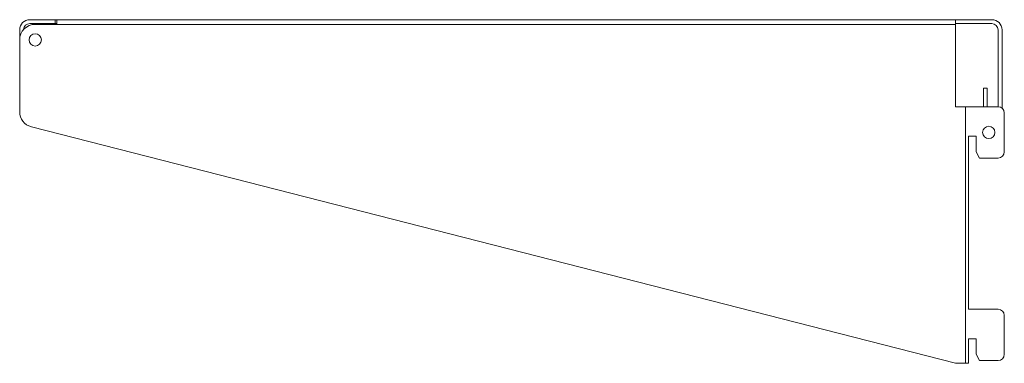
# Model space of a CAD drawing. Header units: millimetres. Extents: x -656 to -339, y -339 to -229.
import ezdxf

# ---------------------------------------------------------------- set-up
doc = ezdxf.new("R2010")
doc.units = ezdxf.units.MM

msp = doc.modelspace()

# ---------------------------------------------------------------- linework, layer by layer
at = {"color": 0, "linetype": 'Continuous', "lineweight": 0}
for p, q in [((-644.62, -228.91), (-652.75, -228.91)), ((-652.75, -230.16), (-644.62, -230.16)), ((-355, -230.41), (-651, -230.41)), ((-644, -228.91), (-644.62, -228.91)), ((-644.62, -230.16), (-644.62, -228.91)), ((-644.62, -230.16), (-644, -230.16)), ((-644, -228.91), (-355, -228.91)), ((-644, -228.91), (-644, -230.41)), ((-343.25, -228.91), (-355, -228.91)), ((-355, -230.41), (-355, -228.91)), ((-343.25, -230.16), (-355, -230.16)), ((-355, -256.91), (-355, -230.41)), ((-656, -232.16), (-656, -235.41)), ((-341.25, -256.91), (-341.25, -232.16)), ((-340, -257.36), (-340, -232.16)), ((-656, -235.41), (-656, -258.53)), ((-344.75, -250.91), (-346, -250.91)), ((-346, -256.91), (-346, -250.91)), ((-344.75, -250.91), (-344.75, -256.91)), ((-353.78, -256.91), (-355, -256.91)), ((-353.78, -256.91), (-351.78, -256.91)), ((-351.78, -339.41), (-351.78, -256.91)), ((-351.28, -256.91), (-351.78, -256.91)), ((-341.26, -256.91), (-351.28, -256.91)), ((-339.26, -271.41), (-339.26, -258.91)), ((-652.23, -263.38), (-355, -339.41)), ((-350.76, -322.01), (-350.76, -266.41)), ((-350.76, -266.41), (-348.26, -266.41)), ((-348.26, -266.41), (-348.26, -271.41)), ((-348.26, -271.41), (-347.26, -273.41)), ((-347.26, -273.41), (-341.26, -273.41)), ((-341.26, -322.01), (-350.76, -322.01)), ((-339.26, -336.51), (-339.26, -324.01)), ((-350.76, -339.41), (-350.76, -331.51)), ((-350.76, -331.51), (-348.26, -331.51)), ((-348.26, -331.51), (-348.26, -336.51)), ((-348.26, -336.51), (-347.26, -338.51)), ((-347.26, -338.51), (-341.26, -338.51)), ((-355, -339.41), (-353.78, -339.41)), ((-351.78, -339.41), (-353.78, -339.41)), ((-351.78, -339.41), (-351.28, -339.41)), ((-351.28, -339.41), (-350.76, -339.41))]:
    msp.add_line(p, q, dxfattribs=at)
at = {"color": 0, "linetype": 'Continuous', "lineweight": 0, "extrusion": (0, 0, -1)}
for centre, radius, start, end in [((652.75, -232.16), 3.25, 0, 90), ((652.75, -232.16), 2, 1.666, 90), ((343.25, -232.16), 3.25, 90, 180), ((343.25, -232.16), 2, 90, 180), ((344.26, -265.16), 2, 0, 180), ((344.26, -265.16), 2, 180, 0)]:
    msp.add_arc(centre, radius, start, end, dxfattribs=at)
at = {"color": 0, "linetype": 'Continuous', "lineweight": 0}
for centre, radius, start, end in [((-651, -235.41), 5, 90, 180), ((-651, -235.41), 2, 0, 180), ((-651, -235.41), 2, 180, 0), ((-651, -258.53), 5, 180, 255.6507), ((-341.26, -258.91), 2, 0, 90), ((-341.26, -271.41), 2, 270, 0), ((-341.26, -324.01), 2, 0, 90), ((-341.26, -336.51), 2, 270, 0)]:
    msp.add_arc(centre, radius, start, end, dxfattribs=at)

doc.saveas('drawing.dxf')
